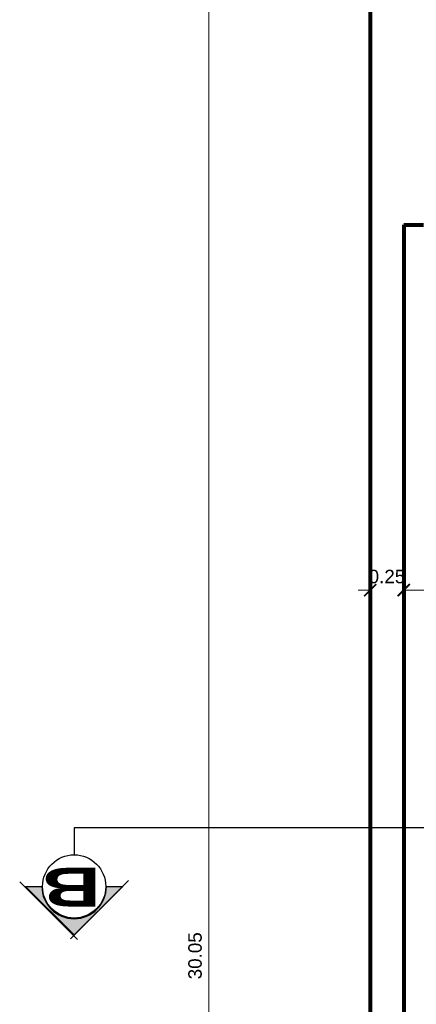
# Model space of a CAD drawing. Header units: inches. Extents: x -2.6 to 11.8, y -3.4 to 32.7.
# Tile 14 of 19: x -2.6 to 0.3, y 14.7 to 22. Entities that reach past the tile are written whole.
import ezdxf
from ezdxf.enums import TextEntityAlignment as Align

# ---------------------------------------------------------------- set-up
doc = ezdxf.new("R2010")
doc.units = ezdxf.units.IN
doc.header["$MEASUREMENT"] = 0
doc.linetypes.add('CONTINUA', pattern=[0])
doc.layers.add('Cotas', color=60, linetype='Continuous')
doc.layers.add('Linea de corte', color=30, linetype='Continuous')
doc.layers.add('Paredes', color=5, linetype='Continuous', lineweight=80)
doc.styles.add('SANSSERIFBOLD', font='sasb____.pfb', dxfattribs={"width": 0.85, "height": 0.6})
doc.styles.get("Standard").update_dxf_attribs({"font": 'arial.ttf'})
doc.dimstyles.new('Cotas', dxfattribs={"dimtxt": 0.1, "dimasz": 0.09, "dimexe": 0.2, "dimexo": 0.4, "dimgap": 0.05, "dimtad": 1, "dimzin": 0, "dimdsep": 46, "dimtxsty": 'Standard', "dimblk": 'ARCHTICK', "dimcen": 0.09, "dimse1": 1, "dimse2": 1, "dimclrd": 60, "dimclre": 256, "dimadec": 0, "dimazin": 0, "dimtfac": 1, "dimtix": 1, "dimtofl": 0, "dimtmove": 1, "dimatfit": 3, "dimfxl": 0, "dimtolj": 1, "dimtzin": 0, "dimlwd": 9, "dimarcsym": 0})

# ---------------------------------------------------------------- blocks, each defined once
blk = doc.blocks.new('_ArchTick')
at = {"color": 0, "linetype": 'ByBlock', "const_width": 0.15}
blk.add_lwpolyline([(-0.5, -0.5), (0.5, 0.5)], dxfattribs=at)
blk = doc.blocks.new('*D104')
at = {"layer": 'Cotas', "color": 60, "linetype": 'CONTINUA', "lineweight": 9, "transparency": 16777216}
blk.add_line((-1.2, 30.05), (-1.2, 0), dxfattribs=at)
at = {"layer": 'Defpoints', "color": 0, "transparency": 16777216}
for p in [(-1.2, 30.05), (-1.2, 0), (-1.2, 0)]:
    blk.add_point(p, dxfattribs=at)
at = {"layer": 'Cotas', "color": 60, "lineweight": 9, "transparency": 16777216, "xscale": 0.09, "yscale": 0.09, "zscale": 0.09}
for p, rotation in [((-1.2, 30.05), 90), ((-1.2, 0), 270)]:
    blk.add_blockref('_ArchTick', p, dxfattribs=dict(at, rotation=rotation))
at = {"layer": 'Cotas', "color": 0, "transparency": 16777216, "insert": (-1.3011, 15.025), "char_height": 0.1, "attachment_point": 5, "rotation": 90}
blk.add_mtext('\\A1;30.05', dxfattribs=at)
blk = doc.blocks.new('*D108')
at = {"layer": 'Cotas', "color": 60, "linetype": 'CONTINUA', "lineweight": 9, "transparency": 16777216}
blk.add_line((2.2142, 17.7441), (0.25, 17.7441), dxfattribs=at)
at = {"layer": 'Defpoints', "color": 0, "transparency": 16777216}
for p in [(0.25, 17.7441), (0.25, 17.7441), (2.2142, 17.7441)]:
    blk.add_point(p, dxfattribs=at)
at = {"layer": 'Cotas', "color": 60, "lineweight": 9, "transparency": 16777216, "xscale": 0.09, "yscale": 0.09, "zscale": 0.09, "rotation": 180}
blk.add_blockref('_ArchTick', (0.25, 17.7441), dxfattribs=at)
at = {"layer": 'Cotas', "color": 60, "lineweight": 9, "transparency": 16777216, "xscale": 0.09, "yscale": 0.09, "zscale": 0.09}
blk.add_blockref('_ArchTick', (2.2142, 17.7441), dxfattribs=at)
at = {"layer": 'Cotas', "color": 0, "transparency": 16777216, "insert": (1.2321, 17.8451), "char_height": 0.1, "attachment_point": 5}
blk.add_mtext('\\A1;1.96', dxfattribs=at)
blk = doc.blocks.new('*D173')
at = {"layer": 'Cotas', "color": 60, "linetype": 'CONTINUA', "lineweight": 9, "transparency": 16777216}
for p, q in [((0, 17.7441), (-0.09, 17.7441)), ((0.25, 17.7441), (0.34, 17.7441))]:
    blk.add_line(p, q, dxfattribs=at)
at = {"layer": 'Defpoints', "color": 0, "transparency": 16777216}
for p in [(0, 17.7441), (0, 17.7441), (0.25, 17.7441)]:
    blk.add_point(p, dxfattribs=at)
at = {"layer": 'Cotas', "color": 60, "lineweight": 9, "transparency": 16777216, "xscale": 0.09, "yscale": 0.09, "zscale": 0.09}
blk.add_blockref('_ArchTick', (0, 17.7441), dxfattribs=at)
at = {"layer": 'Cotas', "color": 60, "lineweight": 9, "transparency": 16777216, "xscale": 0.09, "yscale": 0.09, "zscale": 0.09, "rotation": 180}
blk.add_blockref('_ArchTick', (0.25, 17.7441), dxfattribs=at)
at = {"layer": 'Cotas', "color": 0, "transparency": 16777216, "insert": (0.125, 17.8451), "char_height": 0.1, "attachment_point": 5}
blk.add_mtext('\\A1;0.25', dxfattribs=at)
blk = doc.blocks.new('corte 2')
at = {"layer": 'Cotas', "linetype": 'ByBlock'}
blk.add_hatch(color=256, dxfattribs=at).paths.add_polyline_path([(29.3901, 30.8618), (29.0291, 30.5008), (29.1501, 30.5008, -1), (29.6301, 30.5008), (29.7511, 30.5008)])
at = {"layer": 'Cotas', "color": 3, "linetype": 'Continuous'}
for p, q in [((28.9851, 30.4569), (29.4179, 30.8896)), ((29.7949, 30.466), (29.3661, 30.8948))]:
    blk.add_line(p, q, dxfattribs=at)
at = {"layer": 'Cotas', "color": 3}
for p, q in [((29.0291, 30.5008), (29.3901, 30.8618)), ((29.3901, 30.8618), (29.7511, 30.5008)), ((29.1501, 30.5008), (29.0291, 30.5008)), ((29.7511, 30.5008), (29.6301, 30.5008))]:
    blk.add_line(p, q, dxfattribs=at)
at = {"layer": 'Cotas', "color": 3, "linetype": 'Continuous'}
blk.add_circle((29.3901, 30.5008), 0.2352, dxfattribs=at)
at = {"layer": 'Cotas', "color": 3}
blk.add_arc((29.3901, 30.5008), 0.24, 0, 180, dxfattribs=at)
at = {"layer": 'Cotas', "color": 3, "style": 'SANSSERIFBOLD', "width": 1.5}
blk.add_text('B', height=0.288, dxfattribs=at).set_placement((29.4114, 30.3622), align=Align.CENTER)
blk = doc.blocks.new('*D178')
at = {"layer": 'Cotas', "color": 60, "linetype": 'CONTINUA', "lineweight": 9, "transparency": 16777216}
for p, q in [((0, 17.7441), (-0.09, 17.7441)), ((0.25, 17.7441), (0.34, 17.7441))]:
    blk.add_line(p, q, dxfattribs=at)
at = {"layer": 'Defpoints', "color": 0, "transparency": 16777216}
for p in [(0, 17.7441), (0, 17.7441), (0.25, 17.7441)]:
    blk.add_point(p, dxfattribs=at)
at = {"layer": 'Cotas', "color": 60, "lineweight": 9, "transparency": 16777216, "xscale": 0.09, "yscale": 0.09, "zscale": 0.09}
blk.add_blockref('_ArchTick', (0, 17.7441), dxfattribs=at)
at = {"layer": 'Cotas', "color": 60, "lineweight": 9, "transparency": 16777216, "xscale": 0.09, "yscale": 0.09, "zscale": 0.09, "rotation": 180}
blk.add_blockref('_ArchTick', (0.25, 17.7441), dxfattribs=at)
at = {"layer": 'Cotas', "color": 0, "transparency": 16777216, "insert": (0.125, 17.8451), "char_height": 0.1, "attachment_point": 5}
blk.add_mtext('\\A1;0.25', dxfattribs=at)

msp = doc.modelspace()

# ---------------------------------------------------------------- linework, layer by layer
at = {"layer": 'Linea de corte'}
for p, q in [((11.4099, 15.9759), (-2.2, 15.9759)), ((-2.2, 15.9759), (-2.2, 15.7759))]:
    msp.add_line(p, q, dxfattribs=at)
at = {"layer": 'Paredes'}
for p, q in [((0, 30.05), (0, 0)), ((0.25, 20.4619), (0.25, 5.5829)), ((0.25, 20.4619), (0.3961, 20.4619))]:
    msp.add_line(p, q, dxfattribs=at)

# ---------------------------------------------------------------- block references
at = {"layer": 'Cotas', "rotation": 180.0000000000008}
msp.add_blockref('corte 2', (27.1901, 46.0415), dxfattribs=at)

# ---------------------------------------------------------------- dimensions: what is measured, and where the dimension line sits
at = {"layer": 'Cotas'}
dim = msp.add_linear_dim(base=(-1.2, 0), p1=(-1.2, 30.05), p2=(-1.2, 0), angle=270, dimstyle='Cotas', dxfattribs=at)
dim.commit()
dim.dimension.update_dxf_attribs({"geometry": '*D104', "text_midpoint": (-1.3011, 15.025)})
for base, p1, p2, picture, middle in [((0, 17.7441), (0.25, 17.7441), (0, 17.7441), '*D173', (0.125, 17.8451)), ((0, 17.7441), (0.25, 17.7441), (0, 17.7441), '*D178', (0.125, 17.8451)), ((0.25, 17.7441), (2.2142, 17.7441), (0.25, 17.7441), '*D108', (1.2321, 17.8451))]:
    dim = msp.add_linear_dim(base=base, p1=p1, p2=p2, dimstyle='Cotas', dxfattribs=at)
    dim.commit()
    dim.dimension.update_dxf_attribs({"geometry": picture, "text_midpoint": middle})

doc.saveas('drawing.dxf')
